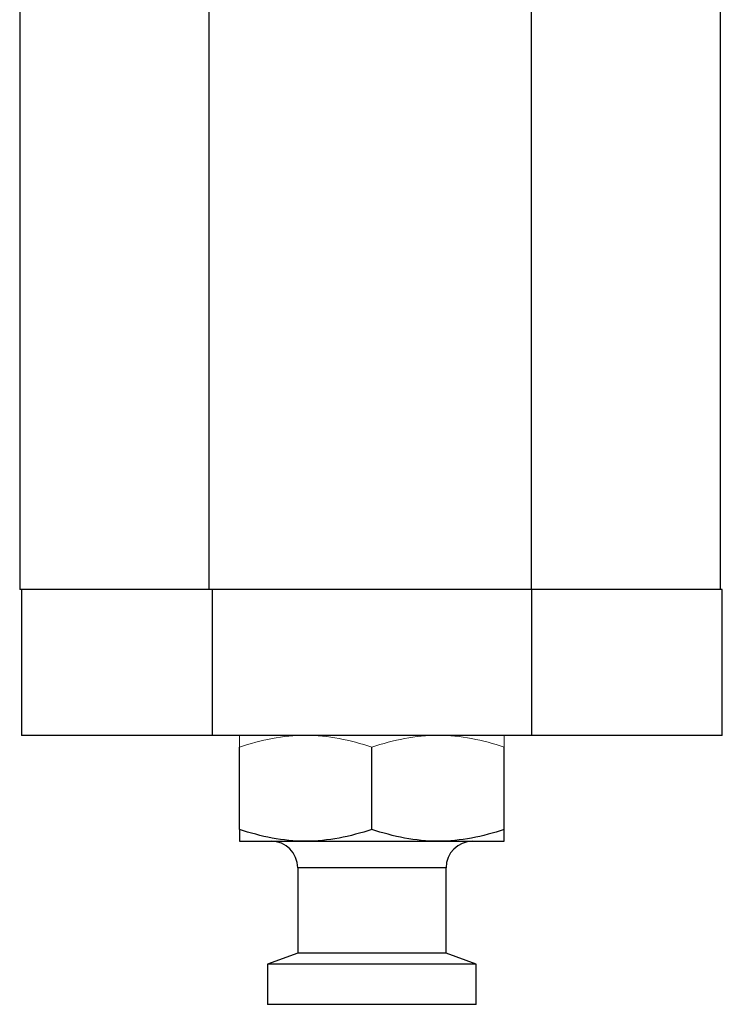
# Model space of a CAD drawing. Header units: inches. Extents: x 1.28 to 8.74, y 0.51 to 8.07.
# Tile 3 of 11: x 7.91 to 8.74, y 2.15 to 3.31. Entities that reach past the tile are written whole.
import ezdxf

# ---------------------------------------------------------------- set-up
doc = ezdxf.new("R2010")
doc.units = ezdxf.units.IN
doc.header["$MEASUREMENT"] = 0

msp = doc.modelspace()

# ---------------------------------------------------------------- linework, layer by layer
at = {"color": 7, "linetype": 'Continuous', "lineweight": 25}
for p, q in [((7.9142, 3.8178), (7.9142, 2.6367)), ((8.1376, 2.6367), (8.1376, 3.8178)), ((8.5176, 3.8178), (8.5176, 2.6367)), ((8.741, 2.6367), (8.741, 3.8178)), ((8.1376, 2.6367), (7.9142, 2.6367)), ((7.9162, 2.6367), (7.9162, 2.4644)), ((8.5176, 2.6367), (8.1376, 2.6367)), ((8.1415, 2.4644), (8.1415, 2.6367)), ((8.5224, 2.6367), (8.5176, 2.6367)), ((8.5177, 2.6367), (8.5177, 2.4644)), ((8.7429, 2.6367), (8.5224, 2.6367)), ((8.7429, 2.4644), (8.7429, 2.6367)), ((8.1415, 2.4644), (7.9162, 2.4644)), ((8.5177, 2.4644), (8.1415, 2.4644)), ((8.7429, 2.4644), (8.5177, 2.4644)), ((8.1733, 2.3534), (8.1733, 2.4505)), ((8.3296, 2.3534), (8.3296, 2.4505)), ((8.4858, 2.3534), (8.4858, 2.4505)), ((8.1733, 2.3394), (8.2514, 2.3394)), ((8.2514, 2.3394), (8.4077, 2.3394)), ((8.4077, 2.3394), (8.4858, 2.3394)), ((8.2421, 2.3082), (8.2421, 2.2073)), ((8.4171, 2.2073), (8.4171, 2.3082)), ((8.2421, 2.2073), (8.2064, 2.1944)), ((8.3733, 2.2073), (8.2421, 2.2073)), ((8.4171, 2.2073), (8.3733, 2.2073)), ((8.4527, 2.1944), (8.4171, 2.2073)), ((8.2064, 2.1944), (8.2064, 2.1469)), ((8.3911, 2.1944), (8.2064, 2.1944)), ((8.4527, 2.1944), (8.3911, 2.1944)), ((8.4527, 2.1469), (8.4527, 2.1944)), ((8.3911, 2.1469), (8.2064, 2.1469)), ((8.4527, 2.1469), (8.3911, 2.1469))]:
    msp.add_line(p, q, dxfattribs=at)
at = {"color": 8, "linetype": 'Continuous', "lineweight": 25}
msp.add_line((8.4171, 2.3082), (8.2421, 2.3082), dxfattribs=at)
at = {"color": 7, "linetype": 'Continuous', "lineweight": 25}
for centre, radius, start, end in [((8.2108, 2.3082), 0.0313, 0, 90), ((8.4483, 2.3082), 0.0312, 90, 180)]:
    msp.add_arc(centre, radius, start, end, dxfattribs=at)
at = {"color": 144, "linetype": 'Continuous', "lineweight": 18}
for points in [[(8.1733, 2.4505), (8.1861, 2.4547), (8.1989, 2.4582), (8.2249, 2.4631), (8.2381, 2.4644), (8.2514, 2.4644)], [(8.1733, 2.4644), (8.1733, 2.4644), (8.1733, 2.4631), (8.1733, 2.4582), (8.1733, 2.4547), (8.1733, 2.4505)], [(8.2514, 2.4644), (8.2648, 2.4644), (8.2779, 2.4631), (8.3039, 2.4582), (8.3168, 2.4547), (8.3296, 2.4505)], [(8.3296, 2.4505), (8.3423, 2.4547), (8.3552, 2.4582), (8.3812, 2.4631), (8.3943, 2.4644), (8.4077, 2.4644)], [(8.4077, 2.4644), (8.421, 2.4644), (8.4342, 2.4631), (8.4602, 2.4582), (8.473, 2.4547), (8.4858, 2.4505)], [(8.4858, 2.4505), (8.4858, 2.4547), (8.4858, 2.4582), (8.4858, 2.4631), (8.4858, 2.4644), (8.4858, 2.4644)]]:
    msp.add_open_spline(points, degree=3, knots=[0, 0, 0, 0, 0.5, 0.5, 1, 1, 1, 1], dxfattribs=at)
at = {"color": 7, "linetype": 'Continuous', "lineweight": 25}
for points in [[(8.2514, 2.3394), (8.2381, 2.3394), (8.2249, 2.3408), (8.1989, 2.3456), (8.1861, 2.3491), (8.1733, 2.3534)], [(8.1733, 2.3534), (8.1733, 2.3491), (8.1733, 2.3456), (8.1733, 2.3408), (8.1733, 2.3394), (8.1733, 2.3394)], [(8.3296, 2.3534), (8.3168, 2.3491), (8.3039, 2.3456), (8.2779, 2.3408), (8.2648, 2.3394), (8.2514, 2.3394)], [(8.4077, 2.3394), (8.3943, 2.3394), (8.3812, 2.3408), (8.3552, 2.3456), (8.3423, 2.3491), (8.3296, 2.3534)], [(8.4858, 2.3534), (8.473, 2.3491), (8.4602, 2.3456), (8.4342, 2.3408), (8.421, 2.3394), (8.4077, 2.3394)], [(8.4858, 2.3394), (8.4858, 2.3394), (8.4858, 2.3408), (8.4858, 2.3456), (8.4858, 2.3491), (8.4858, 2.3534)]]:
    msp.add_open_spline(points, degree=3, knots=[0, 0, 0, 0, 0.5, 0.5, 1, 1, 1, 1], dxfattribs=at)

doc.saveas('drawing.dxf')
